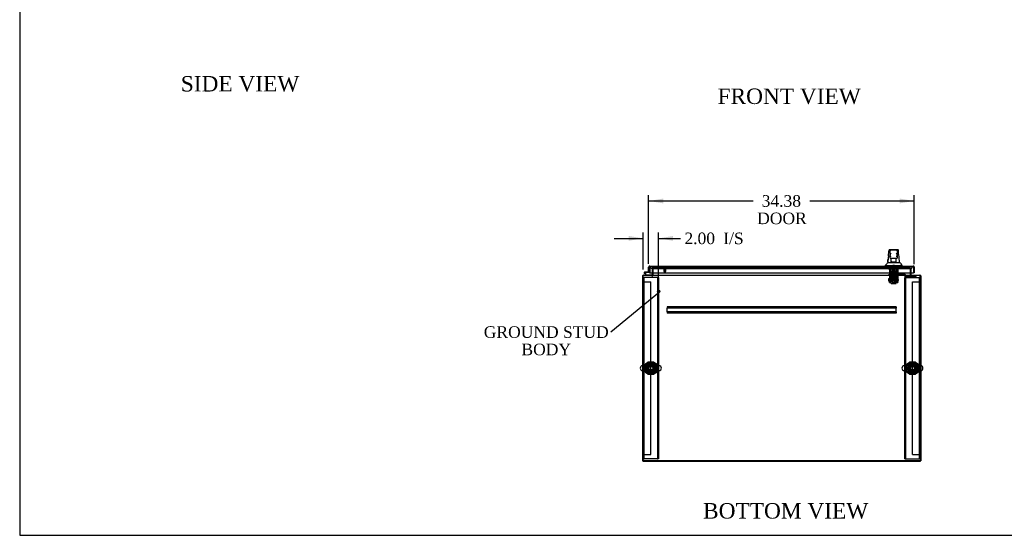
# Model space of a CAD drawing. Header units: inches. Extents: x 1 to 299, y -2 to 199.
# Tile 1 of 10: x 1 to 129, y 1 to 67. Entities that reach past the tile are written whole.
import ezdxf
from ezdxf import colors
from ezdxf.entities.mleader import LeaderData, LeaderLine
from ezdxf.enums import TextEntityAlignment as Align
from ezdxf.lldxf.tags import DXFTag
from ezdxf.math import Vec2, Vec3

# ---------------------------------------------------------------- set-up
doc = ezdxf.new("R2010")
doc.units = ezdxf.units.IN
doc.header["$MEASUREMENT"] = 0
for name, color, linetype in [('COM50677-1', 7, 'Continuous'), ('COM53964-2', 7, 'Continuous'), ('COM55914', 7, 'Continuous'), ('COM70220', 7, 'Continuous'), ('COM70759', 7, 'Continuous'), ('COM70763-7', 7, 'Continuous'), ('COM70764-6', 7, 'Continuous'), ('COM70838', 7, 'Continuous'), ('COM70839-1', 7, 'Continuous'), ('COM71202-7', 7, 'Continuous'), ('COM71203-4', 7, 'Continuous'), ('COM71204-4', 7, 'Continuous'), ('COM71205-6', 7, 'Continuous'), ('Default', 7, 'Continuous'), ('HAN86294', 7, 'Continuous'), ('HAN86294_NUT', 7, 'Continuous'), ('HAN86294_SCREW', 7, 'Continuous'), ('HAN86294_WASHER', 7, 'Continuous'), ('HAN_NUT', 7, 'Continuous'), ('NTS18024', 7, 'Continuous'), ('NTS18147', 7, 'Continuous'), ('ROL87452', 7, 'Continuous'), ('RVT17786', 7, 'Continuous'), ('RVT19000', 7, 'Continuous'), ('SCS86415', 7, 'Continuous'), ('SPC87322', 7, 'Continuous'), ('STD26122', 7, 'Continuous'), ('STD26258', 7, 'Continuous'), ('WAF25376', 7, 'Continuous'), ('WAF25377', 7, 'Continuous'), ('WAM254785', 7, 'Continuous'), ('WAM30038', 7, 'Continuous')]:
    doc.layers.add(name, color=color, linetype=linetype)
doc.styles.add('SEACAD_Times_New_Roman', font='times.ttf')
tags = doc.linetypes.add('HIDDEN2', pattern=[0.1875, 0.125, -0.0625]).pattern_tags.tags
tags[6:7] = [DXFTag(74, 4), DXFTag(75, 0), DXFTag(340, '0'), DXFTag(46, 0.0), DXFTag(50, 0.0), DXFTag(44, 0.0), DXFTag(45, 0.0)]
tags[4:5] = [DXFTag(74, 4), DXFTag(75, 0), DXFTag(340, '0'), DXFTag(46, 0.0), DXFTag(50, 0.0), DXFTag(44, 0.0), DXFTag(45, 0.0)]
doc.dimstyles.new('HAMMOND_(STH_-_300x200)', dxfattribs={"dimtxt": 1.5, "dimasz": 1.875, "dimexe": 0.75, "dimexo": 0.75, "dimgap": 0.375, "dimtad": 0, "dimtih": 1, "dimtoh": 1, "dimzin": 0, "dimdsep": 46, "dimtxsty": 'SEACAD_Times_New_Roman', "dimblk1": '_SE_FILLED', "dimblk2": '_SE_FILLED', "dimsah": 1, "dimcen": 0.75, "dimadec": 0, "dimazin": 0, "dimtfac": 0.8, "dimtofl": 0, "dimtmove": 0, "dimatfit": 3, "dimfxl": 1, "dimtolj": 1, "dimtzin": 0, "dimarcsym": 0})

# ---------------------------------------------------------------- blocks, each defined once
blk = doc.blocks.new('_SE_FILLED')
at = {"color": 0}
blk.add_line((0, 0), (-1, 0), dxfattribs=at)
blk.add_solid([(0, 0), (-1, -0.1665), (-1, 0.1665), (0, 0)], dxfattribs=at)
blk = doc.blocks.new('SE2')
at = {"layer": 'COM50677-1', "color": 7, "linetype": 'HIDDEN2'}
for p, q in [((82.1, 33.94), (82.22, 33.94)), ((82.28, 33.94), (82.22, 33.94)), ((82.22, 10.44), (82.22, 33.94)), ((83.91, 33.94), (82.28, 33.94)), ((83.97, 33.94), (83.91, 33.94)), ((83.97, 33.94), (83.97, 10.44)), ((84.1, 33.94), (83.97, 33.94)), ((84.1, 33.94), (84.1, 10.44)), ((115.97, 33.94), (116.09, 33.94)), ((115.97, 10.44), (115.97, 33.94)), ((116.09, 10.44), (116.09, 33.94)), ((116.15, 33.94), (116.09, 33.94)), ((116.15, 33.94), (117.78, 33.94)), ((117.78, 33.94), (117.84, 33.94)), ((117.84, 33.94), (117.84, 10.44)), ((117.97, 33.94), (117.84, 33.94)), ((82.1, 10.44), (82.22, 10.44)), ((82.28, 10.44), (82.22, 10.44)), ((83.91, 10.44), (82.28, 10.44)), ((83.91, 10.44), (83.97, 10.44)), ((84.1, 10.44), (83.97, 10.44)), ((115.97, 10.44), (116.09, 10.44)), ((116.09, 10.44), (116.15, 10.44)), ((116.15, 10.44), (117.78, 10.44)), ((117.78, 10.44), (117.84, 10.44)), ((117.97, 10.44), (117.84, 10.44))]:
    blk.add_line(p, q, dxfattribs=at)
for centre in [(83.1, 22.19), (116.97, 22.19)]:
    blk.add_circle(centre, 0.375, dxfattribs=at)
at = {"layer": 'COM53964-2', "color": 7, "linetype": 'HIDDEN2'}
for p, q in [((82.1, 33.38), (82.24, 33.38)), ((82.24, 33.38), (82.96, 33.38)), ((82.96, 33.38), (83.1, 33.38)), ((83.1, 11.01), (83.1, 33.38)), ((116.97, 11.01), (116.97, 33.38)), ((116.97, 33.38), (117.11, 33.38)), ((117.11, 33.38), (117.83, 33.38)), ((117.83, 33.38), (117.97, 33.38)), ((82.1, 11.01), (82.24, 11.01)), ((82.24, 11.01), (82.96, 11.01)), ((82.96, 11.01), (83.1, 11.01)), ((116.97, 11.01), (117.11, 11.01)), ((117.11, 11.01), (117.83, 11.01)), ((117.83, 11.01), (117.97, 11.01))]:
    blk.add_line(p, q, dxfattribs=at)
at = {"layer": 'COM55914', "color": 7, "linetype": 'HIDDEN2'}
for p, q in [((114.85, 30.13), (85.22, 30.13)), ((85.22, 30.13), (85.22, 30.09)), ((85.22, 30.09), (85.22, 29.98)), ((85.22, 29.98), (85.22, 29.94)), ((85.22, 29.5), (85.22, 29.94)), ((114.85, 29.94), (85.22, 29.94)), ((114.85, 29.5), (85.22, 29.5)), ((85.22, 29.5), (85.22, 29.46)), ((85.22, 29.46), (85.22, 29.36)), ((85.22, 29.36), (85.22, 29.32)), ((114.85, 30.13), (114.85, 30.09)), ((114.85, 30.09), (114.85, 29.98)), ((114.85, 29.98), (114.85, 29.94)), ((114.85, 29.5), (114.85, 29.94)), ((114.85, 29.5), (114.85, 29.46)), ((114.85, 29.46), (114.85, 29.36)), ((114.85, 29.36), (114.85, 29.32)), ((114.85, 29.32), (85.22, 29.32))]:
    blk.add_line(p, q, dxfattribs=at)
at = {"layer": 'COM70220', "color": 7, "linetype": 'HIDDEN2'}
for p, q in [((83.3, 35.07), (83.55, 35.07)), ((83.55, 35.07), (116.45, 35.07)), ((116.45, 35.07), (116.7, 35.07))]:
    blk.add_line(p, q, dxfattribs=at)
for centre, start, end in [((83.3, 35.32), 180, 270), ((116.7, 35.32), 270, 0)]:
    blk.add_arc(centre, 0.25, start, end, dxfattribs=at)
at = {"layer": 'COM70759', "color": 7, "linetype": 'Continuous'}
for p, q in [((82.47, 34.22), (82.26, 34.44)), ((82.34, 34.64), (82.91, 34.64)), ((82.91, 34.58), (82.34, 34.58)), ((82.39, 34.53), (82.46, 34.53)), ((82.91, 35.12), (82.91, 35.12)), ((82.91, 34.64), (82.91, 34.64)), ((82.37, 34.41), (82.5, 34.29)), ((82.5, 34.29), (83.19, 34.29)), ((83.19, 34.29), (83.19, 34.22))]:
    blk.add_line(p, q, dxfattribs=at)
at = {"layer": 'COM70759', "color": 7, "linetype": 'HIDDEN2'}
for p, q in [((82.28, 34.51), (82.28, 34.53)), ((82.3, 34.48), (82.37, 34.41)), ((82.33, 34.58), (82.35, 34.58)), ((82.35, 34.46), (82.33, 34.46)), ((82.46, 34.52), (82.39, 34.52)), ((82.4, 34.53), (82.4, 34.51)), ((82.91, 35.12), (82.97, 35.12)), ((82.95, 34.58), (82.91, 34.58)), ((82.97, 35.12), (82.97, 34.6)), ((83.19, 34.22), (82.47, 34.22)), ((82.47, 34.22), (82.47, 34.22)), ((83.19, 34.22), (83.19, 34.22))]:
    blk.add_line(p, q, dxfattribs=at)
at = {"layer": 'COM70759', "color": 7, "linetype": 'Continuous'}
blk.add_circle((82.34, 34.52), 0.05, dxfattribs=at)
for radius, start, end in [(0.117, 90, 5.2159), (0.117, 227.608, 287.0274), (0.055, 90, 5.2159), (0.055, 5.2159, 90), (0.117, 5.2159, 28.0398)]:
    blk.add_arc((82.34, 34.52), radius, start, end, dxfattribs=at)
at = {"layer": 'COM70759', "color": 7, "linetype": 'HIDDEN2'}
for centre, radius, start, end in [((82.33, 34.53), 0.05, 90, 180), ((82.33, 34.51), 0.05, 180, 270), ((82.34, 34.52), 0.117, 28.0398, 90), ((82.35, 34.53), 0.05, 0, 90), ((82.35, 34.51), 0.05, 270, 0), ((82.95, 34.6), 0.025, 270, 0)]:
    blk.add_arc(centre, radius, start, end, dxfattribs=at)
at = {"layer": 'COM70763-7', "color": 7, "linetype": 'HIDDEN2'}
blk.add_line((82.1, 10.26), (117.97, 10.26), dxfattribs=at)
at = {"layer": 'COM70763-7', "color": 7, "linetype": 'Continuous'}
for p, q in [((82.1, 10.16), (82.1, 10.22)), ((117.97, 10.16), (117.97, 10.22)), ((82.1, 10.16), (117.97, 10.16))]:
    blk.add_line(p, q, dxfattribs=at)
at = {"layer": 'COM70764-6', "color": 7, "linetype": 'HIDDEN2'}
for p, q in [((83.38, 35.19), (83.38, 35.19)), ((116.69, 35.19), (83.38, 35.19)), ((116.69, 35.19), (116.69, 35.19))]:
    blk.add_line(p, q, dxfattribs=at)
at = {"layer": 'COM70838', "color": 7, "linetype": 'HIDDEN2'}
for p, q in [((113.91, 34.21), (113.91, 34.33)), ((113.91, 34.33), (114.03, 34.33)), ((114.03, 34.21), (113.91, 34.21)), ((114.03, 34.33), (115.09, 34.33)), ((114.51, 34.21), (114.03, 34.21)), ((115.09, 34.21), (114.55, 34.21)), ((115.09, 34.33), (115.18, 34.33)), ((115.18, 34.21), (115.09, 34.21)), ((115.89, 34.33), (115.18, 34.33)), ((115.18, 34.21), (115.86, 34.21)), ((115.99, 34.33), (115.89, 34.33)), ((115.89, 34.33), (115.89, 34.21)), ((115.98, 34.09), (115.98, 34.12)), ((116.05, 34.28), (116.05, 34.27)), ((116.17, 34.15), (116.17, 34.05)), ((116.17, 34.15), (117.42, 34.15)), ((116.17, 34.05), (117.29, 34.05)), ((116.17, 33.92), (117.29, 33.92)), ((117.42, 34.07), (117.42, 34.15)), ((117.42, 34.07), (117.42, 33.94))]:
    blk.add_line(p, q, dxfattribs=at)
for centre, radius, start, end in [((115.86, 34.09), 0.117, 76.4554, 90), ((115.86, 34.09), 0.117, 0, 76.4554), ((116.17, 34.12), 0.193, 180, 270), ((115.99, 34.27), 0.06, 0, 90), ((116.17, 34.28), 0.125, 180, 270)]:
    blk.add_arc(centre, radius, start, end, dxfattribs=at)
for centre, major_axis, start_param, end_param in [((117.29, 34.07), (-0.125, 0), 1.570796, 3.141593), ((117.29, 33.94), (0.125, 0), 4.712389, 6.283185)]:
    blk.add_ellipse(centre, major_axis=major_axis, ratio=0.145455, start_param=start_param, end_param=end_param, dxfattribs=at)
at = {"layer": 'COM70839-1', "color": 7, "linetype": 'HIDDEN2'}
for p, q in [((114, 34.94), (114.07, 34.94)), ((114, 34.93), (114, 34.94)), ((114, 34.93), (114, 33.8)), ((114.07, 34.94), (114.07, 34.93)), ((114.07, 34.93), (114.07, 33.8)), ((114.07, 34.48), (114.99, 34.48)), ((114.99, 34.94), (115.06, 34.94)), ((114.99, 34.93), (114.99, 34.94)), ((114.99, 34.93), (114.99, 33.8)), ((115.06, 34.94), (115.06, 34.93)), ((115.06, 34.93), (115.06, 33.8)), ((114, 33.64), (114, 33.8)), ((114, 33.64), (114, 33.38)), ((114, 33.3), (114, 33.38)), ((114, 33.3), (114.07, 33.3)), ((114.07, 33.8), (114.07, 33.64)), ((114.99, 33.69), (114.07, 33.69)), ((114.07, 33.38), (114.07, 33.64)), ((114.07, 33.62), (114.99, 33.62)), ((114.07, 33.38), (114.07, 33.3)), ((114.99, 33.64), (114.99, 33.8)), ((114.99, 33.64), (114.99, 33.38)), ((114.99, 33.3), (114.99, 33.38)), ((114.99, 33.3), (115.06, 33.3)), ((115.06, 33.8), (115.06, 33.64)), ((115.06, 33.38), (115.06, 33.64)), ((115.06, 33.38), (115.06, 33.3))]:
    blk.add_line(p, q, dxfattribs=at)
at = {"layer": 'COM71202-7', "color": 7, "linetype": 'Continuous'}
for p, q in [((82.81, 34.64), (82.81, 35.27)), ((82.81, 34.64), (82.91, 34.64)), ((82.91, 35.33), (82.87, 35.38)), ((82.91, 35.27), (82.91, 35.38)), ((82.91, 35.33), (82.91, 35.27)), ((82.91, 35.27), (82.91, 34.54)), ((82.91, 35.27), (82.91, 35.27)), ((82.91, 34.64), (82.91, 35.27)), ((82.91, 34.54), (117.09, 34.54)), ((82.96, 35.41), (117.05, 35.41)), ((82.96, 35.41), (82.96, 35.41)), ((82.96, 35.41), (82.96, 35.41)), ((117.05, 35.41), (117.05, 35.41)), ((117.05, 35.41), (117.05, 35.41)), ((117.05, 35.41), (117.05, 35.41)), ((117.09, 35.27), (117.09, 35.38)), ((117.09, 35.33), (117.13, 35.38)), ((117.09, 35.27), (117.09, 35.33)), ((117.09, 35.27), (117.09, 34.54)), ((117.09, 35.27), (117.09, 35.27)), ((117.09, 35.27), (117.09, 34.54)), ((117.19, 34.54), (117.09, 34.54)), ((117.19, 35.27), (117.19, 34.54))]:
    blk.add_line(p, q, dxfattribs=at)
for centre, start, end in [((82.96, 35.27), 127.5036, 180), ((82.96, 35.27), 90.1561, 127.5036), ((82.96, 35.27), 90, 90.0762), ((117.05, 35.27), 89.9238, 90), ((117.05, 35.27), 52.4964, 89.8439), ((117.05, 35.27), 0, 52.4964)]:
    blk.add_arc(centre, 0.143, start, end, dxfattribs=at)
for points in [[(82.91, 35.38), (82.92, 35.39), (82.93, 35.4), (82.94, 35.41), (82.94, 35.41), (82.95, 35.41), (82.95, 35.41), (82.96, 35.41)], [(117.09, 35.38), (117.09, 35.39), (117.08, 35.4), (117.07, 35.41), (117.06, 35.41), (117.05, 35.41), (117.05, 35.41), (117.05, 35.41)]]:
    blk.add_open_spline(points, degree=3, knots=[0, 0, 0, 0, 0.5, 0.5, 0.75, 0.75, 1, 1, 1, 1], dxfattribs=at)
at = {"layer": 'COM71203-4', "color": 7, "linetype": 'HIDDEN2'}
for p, q in [((83.28, 35.19), (83.28, 34.54)), ((83.38, 35.19), (83.28, 35.19))]:
    blk.add_line(p, q, dxfattribs=at)
at = {"layer": 'COM71203-4', "color": 7, "linetype": 'Continuous'}
for p, q in [((83.28, 34.54), (83.28, 34.27)), ((82, 34.13), (82, 10.22)), ((82, 34.13), (82.1, 34.13)), ((82, 10.22), (82.1, 10.22))]:
    blk.add_line(p, q, dxfattribs=at)
for centre, radius, start, end in [((82.15, 34.08), 0.143, 109.6129, 160.3871), ((83.23, 34.27), 0.048, 270, 0), ((83.23, 34.27), 0.143, 340.3871, 0)]:
    blk.add_arc(centre, radius, start, end, dxfattribs=at)
at = {"layer": 'COM71203-4', "color": 7, "linetype": 'HIDDEN2'}
for centre, radius, start, end in [((82.15, 34.08), 0.143, 90, 109.6129), ((82.15, 34.08), 0.048, 90, 180), ((83.23, 34.27), 0.143, 270, 340.3871)]:
    blk.add_arc(centre, radius, start, end, dxfattribs=at)
at = {"layer": 'COM71204-4', "color": 7, "linetype": 'HIDDEN2'}
for p in [(116.69, 35.19), (116.78, 34.54)]:
    blk.add_line(p, (116.78, 35.19), dxfattribs=at)
at = {"layer": 'COM71204-4', "color": 7, "linetype": 'Continuous'}
for p, q in [((116.78, 34.27), (116.78, 34.54)), ((117.97, 34.13), (118.06, 34.13)), ((118.06, 34.13), (118.06, 10.22)), ((117.97, 10.22), (118.06, 10.22))]:
    blk.add_line(p, q, dxfattribs=at)
for centre, radius, start, end in [((116.83, 34.27), 0.143, 180, 199.6129), ((116.83, 34.27), 0.048, 180, 270), ((117.92, 34.08), 0.143, 19.6129, 70.3871)]:
    blk.add_arc(centre, radius, start, end, dxfattribs=at)
at = {"layer": 'COM71204-4', "color": 7, "linetype": 'HIDDEN2'}
for centre, radius, start, end in [((116.83, 34.27), 0.143, 199.6129, 270), ((117.92, 34.08), 0.143, 70.3871, 90), ((117.92, 34.08), 0.048, 0, 90)]:
    blk.add_arc(centre, radius, start, end, dxfattribs=at)
at = {"layer": 'COM71205-6', "color": 7, "linetype": 'HIDDEN2'}
for p, q in [((83.38, 34.54), (83.38, 35.19)), ((83.38, 35.19), (116.69, 35.19)), ((116.69, 35.19), (116.69, 34.54))]:
    blk.add_line(p, q, dxfattribs=at)
at = {"layer": 'COM71205-6', "color": 7, "linetype": 'Continuous'}
for p, q in [((83.38, 34.27), (83.38, 34.54)), ((116.69, 34.54), (116.69, 34.27)), ((82.1, 34.08), (82.1, 34.22)), ((82.1, 34.22), (117.97, 34.22)), ((82.1, 10.22), (82.1, 34.08)), ((83.38, 34.27), (83.38, 34.22)), ((116.69, 34.22), (116.69, 34.27)), ((117.97, 34.22), (117.97, 34.08)), ((117.97, 34.08), (117.97, 10.22)), ((117.97, 10.22), (82.1, 10.22))]:
    blk.add_line(p, q, dxfattribs=at)
at = {"layer": 'HAN86294', "color": 7, "linetype": 'Continuous'}
for p, q in [((113.93, 37.47), (113.93, 37.47)), ((113.99, 37.53), (115.08, 37.53)), ((114.08, 36.88), (114.08, 37.36)), ((114.9, 37.45), (114.17, 37.45)), ((114.99, 37.36), (114.99, 36.88)), ((115.14, 37.47), (115.14, 37.47)), ((113.75, 35.85), (113.95, 35.85)), ((113.95, 35.85), (114.07, 35.85)), ((114.07, 35.85), (114.27, 35.85)), ((114.08, 36.48), (114.08, 36.88)), ((114.08, 36.45), (114.08, 36.48)), ((114.17, 36.39), (114.14, 36.39)), ((114.9, 36.39), (114.17, 36.39)), ((114.23, 35.96), (114.23, 36.39)), ((114.23, 35.92), (114.23, 35.96)), ((114.45, 35.91), (114.26, 35.91)), ((114.27, 35.85), (114.34, 35.85)), ((114.34, 35.85), (114.43, 35.85)), ((114.43, 35.85), (114.47, 35.85)), ((114.62, 35.91), (114.45, 35.91)), ((114.47, 35.85), (114.59, 35.85)), ((114.59, 35.85), (114.89, 35.85)), ((114.8, 35.91), (114.62, 35.91)), ((114.83, 36.39), (114.83, 35.96)), ((114.83, 35.96), (114.83, 35.92)), ((114.89, 35.85), (115, 35.85)), ((114.93, 36.39), (114.9, 36.39)), ((114.99, 36.88), (114.99, 36.48)), ((114.99, 36.48), (114.99, 36.45)), ((115, 35.85), (115.3, 35.85)), ((113.44, 35.49), (113.79, 35.49)), ((113.44, 35.49), (113.44, 35.41)), ((113.79, 35.49), (114.03, 35.49)), ((114.03, 35.49), (114.47, 35.49)), ((114.47, 35.49), (114.59, 35.49)), ((114.59, 35.49), (114.64, 35.49)), ((114.64, 35.49), (114.79, 35.49)), ((114.79, 35.49), (115.27, 35.49)), ((115.27, 35.49), (115.62, 35.49)), ((115.62, 35.41), (115.62, 35.49))]:
    blk.add_line(p, q, dxfattribs=at)
at = {"layer": 'HAN86294', "color": 7, "linetype": 'HIDDEN2'}
for p, q in [((114.14, 34.71), (114.14, 35.41)), ((114.33, 34.71), (114.14, 34.71)), ((114.33, 34.71), (114.33, 35.41)), ((114.73, 34.71), (114.33, 34.71)), ((114.37, 35.41), (114.37, 35.29)), ((114.37, 35.29), (114.69, 35.29)), ((114.37, 34.58), (114.37, 34.71)), ((114.53, 34.58), (114.37, 34.58)), ((114.69, 34.58), (114.53, 34.58)), ((114.69, 35.29), (114.69, 35.41)), ((114.69, 34.58), (114.69, 34.71)), ((114.73, 34.71), (114.73, 35.41)), ((114.93, 34.71), (114.73, 34.71)), ((114.93, 34.71), (114.93, 35.41)), ((114.37, 34.21), (114.37, 33.25)), ((114.37, 33.25), (114.69, 33.25)), ((114.37, 33.25), (114.4, 33.22)), ((114.66, 33.22), (114.4, 33.22)), ((114.66, 33.22), (114.69, 33.25)), ((114.69, 33.25), (114.69, 34.21))]:
    blk.add_line(p, q, dxfattribs=at)
at = {"layer": 'HAN86294', "color": 7, "linetype": 'Continuous'}
for centre, radius, start, end in [((113.99, 37.47), 0.06, 89.9925, 174.0071), ((114.17, 37.36), 0.09, 90, 180), ((114.34, 36.88), 0.259, 130.7149, 177.9019), ((114.9, 37.36), 0.09, 0, 90), ((114.73, 36.88), 0.259, 2.0981, 49.2851), ((115.08, 37.47), 0.06, 5.5758, 90.0089), ((109.65, 39.12), 5.25, 316.2334, 321.3827), ((129.67, 34.85), 15.93, 173.1476, 176.4108), ((114.12, 36.88), 0.0411, 178.3464, 179.9974), ((114.17, 36.48), 0.09, 180, 270), ((114.14, 36.45), 0.06, 180, 270), ((114.9, 36.48), 0.09, 270, 0), ((114.93, 36.45), 0.06, 270, 0), ((114.95, 36.88), 0.0411, 0.0026, 1.6536), ((53.28, 29.8), 62.32, 5.5659, 6.5216), ((127.74, 46.04), 16.06, 219.3746, 221.0327)]:
    blk.add_arc(centre, radius, start, end, dxfattribs=at)
for points in [[(113.85, 36.75), (113.88, 36.99), (113.9, 37.23), (113.93, 37.47)], [(115.19, 36.88), (115.18, 37.08), (115.16, 37.27), (115.14, 37.47)], [(113.76, 35.85), (113.77, 35.99), (113.79, 36.13), (113.8, 36.27)]]:
    blk.add_open_spline(points, degree=3, dxfattribs=at)
for points, knots in [([(114.17, 36.6), (114.16, 36.61), (114.16, 36.63), (114.15, 36.65), (114.14, 36.66), (114.13, 36.7), (114.12, 36.72), (114.1, 36.76), (114.1, 36.77), (114.09, 36.79), (114.09, 36.81), (114.08, 36.84), (114.08, 36.86), (114.08, 36.88)], [0, 0, 0, 0, 0.125, 0.125, 0.25, 0.25, 0.5, 0.5, 0.625, 0.625, 0.75, 0.75, 1, 1, 1, 1]), ([(114.23, 35.96), (114.23, 35.96), (114.23, 35.97), (114.24, 35.98), (114.24, 35.99), (114.25, 36.01), (114.26, 36.02), (114.26, 36.04)], [0, 0, 0, 0, 0.25, 0.25, 0.5, 0.5, 1, 1, 1, 1]), ([(114.26, 35.91), (114.26, 35.91), (114.25, 35.91), (114.25, 35.91), (114.24, 35.91), (114.24, 35.91), (114.24, 35.91), (114.23, 35.91), (114.23, 35.91), (114.23, 35.92)], [0, 0, 0, 0, 0.25, 0.25, 0.5, 0.5, 0.75, 0.75, 1, 1, 1, 1]), ([(114.8, 36.04), (114.81, 36.02), (114.82, 36.01), (114.82, 35.99), (114.83, 35.98), (114.83, 35.97), (114.83, 35.96), (114.83, 35.96)], [0, 0, 0, 0, 0.5, 0.5, 0.75, 0.75, 1, 1, 1, 1]), ([(114.83, 35.92), (114.83, 35.91), (114.83, 35.91), (114.83, 35.91), (114.83, 35.91), (114.82, 35.91), (114.81, 35.91), (114.8, 35.91)], [0, 0, 0, 0, 0.25, 0.25, 0.5, 0.5, 1, 1, 1, 1]), ([(114.99, 36.88), (114.99, 36.86), (114.98, 36.84), (114.97, 36.81), (114.97, 36.79), (114.96, 36.77), (114.96, 36.76), (114.95, 36.72), (114.94, 36.7), (114.92, 36.66), (114.92, 36.65), (114.91, 36.63), (114.9, 36.61), (114.9, 36.6)], [0, 0, 0, 0, 0.25, 0.25, 0.375, 0.375, 0.5, 0.5, 0.75, 0.75, 0.875, 0.875, 1, 1, 1, 1])]:
    blk.add_open_spline(points, degree=3, knots=knots, dxfattribs=at)
at = {"layer": 'HAN86294_NUT', "color": 7, "linetype": 'HIDDEN2'}
for p, q in [((114.53, 33.99), (114.2, 33.99)), ((114.2, 33.67), (114.2, 33.99)), ((114.37, 33.67), (114.2, 33.67)), ((114.2, 33.67), (114.2, 33.62)), ((114.83, 33.59), (114.23, 33.59)), ((114.53, 33.67), (114.37, 33.67)), ((114.86, 33.99), (114.53, 33.99)), ((114.53, 33.67), (114.53, 33.99)), ((114.7, 33.67), (114.53, 33.67)), ((114.86, 33.67), (114.7, 33.67)), ((114.86, 33.67), (114.86, 33.99)), ((114.86, 33.62), (114.86, 33.67))]:
    blk.add_line(p, q, dxfattribs=at)
for centre, start, end in [((114.23, 33.62), 180, 270), ((114.83, 33.62), 270, 0)]:
    blk.add_arc(centre, 0.03, start, end, dxfattribs=at)
at = {"layer": 'HAN86294_SCREW', "color": 7, "linetype": 'HIDDEN2'}
for p, q in [((114.27, 35.17), (114.79, 35.17)), ((114.27, 35.17), (114.27, 35.1)), ((114.27, 35.1), (114.79, 35.1)), ((114.31, 34.96), (114.31, 35.1)), ((114.31, 34.96), (114.42, 34.96)), ((114.42, 35.54), (114.65, 35.54)), ((114.42, 35.54), (114.42, 35.17)), ((114.42, 34.96), (114.42, 35.1)), ((114.42, 34.96), (114.64, 34.96)), ((114.64, 34.96), (114.64, 35.1)), ((114.64, 34.96), (114.75, 34.96)), ((114.65, 35.17), (114.65, 35.54)), ((114.75, 34.96), (114.75, 35.1)), ((114.79, 35.1), (114.79, 35.17))]:
    blk.add_line(p, q, dxfattribs=at)
at = {"layer": 'HAN86294_WASHER', "color": 7, "linetype": 'HIDDEN2'}
for p, q in [((114.22, 35.32), (114.22, 35.26)), ((114.84, 35.26), (114.22, 35.26)), ((114.22, 35.26), (114.22, 35.2)), ((114.84, 35.26), (114.22, 35.26)), ((114.84, 35.2), (114.22, 35.2)), ((114.84, 35.26), (114.84, 35.32)), ((114.84, 35.2), (114.84, 35.26))]:
    blk.add_line(p, q, dxfattribs=at)
at = {"layer": 'HAN_NUT', "color": 7, "linetype": 'HIDDEN2'}
for p, q in [((113.92, 35.32), (113.92, 35.1)), ((113.92, 35.1), (114.23, 35.1)), ((114.23, 35.32), (114.23, 35.1)), ((114.23, 35.1), (114.84, 35.1)), ((114.84, 35.32), (114.84, 35.1)), ((114.84, 35.1), (115.14, 35.1)), ((115.14, 35.32), (115.14, 35.1))]:
    blk.add_line(p, q, dxfattribs=at)
at = {"layer": 'NTS18024', "color": 7, "linetype": 'HIDDEN2'}
for p, q in [((82.56, 22.19), (82.83, 22.66)), ((82.83, 21.73), (82.56, 22.19)), ((82.83, 22.66), (83.36, 22.66)), ((83.36, 21.73), (82.83, 21.73)), ((83.36, 22.66), (83.64, 22.19)), ((83.64, 22.19), (83.36, 21.73)), ((116.5, 22.46), (116.97, 22.73)), ((116.5, 21.93), (116.5, 22.46)), ((116.96, 21.65), (116.5, 21.93)), ((117.43, 21.93), (116.96, 21.65)), ((116.97, 22.73), (117.43, 22.46)), ((117.43, 22.46), (117.43, 21.93))]:
    blk.add_line(p, q, dxfattribs=at)
for centre in [(83.1, 22.19), (116.97, 22.19)]:
    blk.add_circle(centre, 0.263, dxfattribs=at)
at = {"layer": 'NTS18147', "color": 7, "linetype": 'HIDDEN2'}
for p, q in [((114.75, 34.85), (114.31, 34.85)), ((114.31, 34.85), (114.31, 34.41)), ((114.75, 34.85), (114.31, 34.85)), ((114.31, 34.85), (114.31, 34.85)), ((114.75, 34.41), (114.75, 34.85)), ((114.75, 34.85), (114.75, 34.85)), ((114.14, 34.41), (114.07, 34.41)), ((114.07, 34.41), (114.07, 34.34)), ((114.14, 34.41), (114.07, 34.41)), ((114.07, 34.41), (114.07, 34.41)), ((114.07, 34.34), (114.14, 34.34)), ((114.07, 34.34), (114.07, 34.28)), ((114.07, 34.34), (114.14, 34.34)), ((114.07, 34.28), (114.13, 34.28)), ((114.07, 34.28), (114.13, 34.28)), ((114.13, 34.34), (114.13, 34.28)), ((114.46, 34.41), (114.14, 34.41)), ((114.14, 34.34), (114.14, 34.41)), ((114.46, 34.41), (114.14, 34.41)), ((114.14, 34.41), (114.14, 34.41)), ((114.3, 34.28), (114.33, 34.28)), ((114.3, 34.28), (114.33, 34.28)), ((114.6, 34.41), (114.46, 34.41)), ((114.46, 34.41), (114.46, 34.34)), ((114.6, 34.41), (114.46, 34.41)), ((114.46, 34.41), (114.46, 34.41)), ((114.46, 34.34), (114.6, 34.34)), ((114.46, 34.34), (114.6, 34.34)), ((114.93, 34.41), (114.6, 34.41)), ((114.6, 34.34), (114.6, 34.41)), ((114.93, 34.41), (114.6, 34.41)), ((114.6, 34.41), (114.6, 34.41)), ((114.73, 34.28), (114.76, 34.28)), ((114.73, 34.28), (114.76, 34.28)), ((115, 34.41), (114.93, 34.41)), ((114.93, 34.41), (114.93, 34.34)), ((115, 34.41), (114.93, 34.41)), ((114.93, 34.41), (114.93, 34.41)), ((114.93, 34.34), (115, 34.34)), ((114.93, 34.34), (114.93, 34.28)), ((114.93, 34.34), (115, 34.34)), ((114.93, 34.28), (115, 34.28)), ((114.93, 34.28), (115, 34.28)), ((115, 34.34), (115, 34.41)), ((115, 34.41), (115, 34.41)), ((115, 34.28), (115, 34.34))]:
    blk.add_line(p, q, dxfattribs=at)
for centre, start_param, end_param in [((114.3, 34.6), 2.506883, 3.776302), ((114.3, 34.6), 3.141593, 3.776302), ((114.33, 34.6), 3.141593, 3.776302), ((114.73, 34.6), 2.506883, 3.141593), ((114.76, 34.6), 2.506883, 3.776302), ((114.76, 34.6), 2.506883, 3.776302)]:
    blk.add_ellipse(centre, major_axis=(0, 0.318), ratio=0.866025, start_param=start_param, end_param=end_param, dxfattribs=at)
at = {"layer": 'ROL87452', "color": 7, "linetype": 'HIDDEN2'}
for p, q in [((114.22, 33.13), (114.22, 34.13)), ((114.84, 33.13), (114.84, 34.13)), ((114.22, 33.13), (114.84, 33.13))]:
    blk.add_line(p, q, dxfattribs=at)
at = {"layer": 'RVT17786', "color": 7, "linetype": 'HIDDEN2'}
for p, q in [((113.85, 33.75), (113.85, 33.5)), ((115.06, 33.75), (113.85, 33.75)), ((113.85, 33.5), (115.06, 33.5))]:
    blk.add_line(p, q, dxfattribs=at)
blk.add_arc((114.83, 33.63), 0.318, 317.1291, 42.8709, dxfattribs=at)
at = {"layer": 'RVT19000', "color": 7, "linetype": 'HIDDEN2'}
for p, q in [((114.67, 34.55), (114.39, 34.55)), ((114.39, 34.55), (114.39, 34.47)), ((114.67, 34.47), (114.67, 34.55)), ((114.22, 34.21), (114.22, 34.13)), ((114.84, 34.1), (114.22, 34.1)), ((114.34, 34.33), (114.34, 34.21)), ((114.39, 34.4), (114.39, 34.33)), ((114.55, 34.21), (114.51, 34.21)), ((114.67, 34.33), (114.67, 34.4)), ((114.73, 34.21), (114.73, 34.33)), ((114.84, 34.13), (114.84, 34.21))]:
    blk.add_line(p, q, dxfattribs=at)
at = {"layer": 'SCS86415', "color": 7, "linetype": 'HIDDEN2'}
for p, q in [((82.57, 22.52), (82.06, 22.52)), ((82.06, 21.86), (82.57, 21.86)), ((84.13, 22.52), (83.63, 22.52)), ((83.63, 21.86), (84.13, 21.86)), ((116.44, 22.52), (115.93, 22.52)), ((115.93, 21.86), (116.44, 21.86)), ((118, 22.52), (117.5, 22.52)), ((117.5, 21.86), (118, 21.86))]:
    blk.add_line(p, q, dxfattribs=at)
for centre, radius in [((83.1, 22.19), 0.625), ((83.1, 22.19), 0.312), ((83.1, 22.19), 0.252), ((116.97, 22.19), 0.625), ((116.97, 22.19), 0.312), ((116.97, 22.19), 0.252)]:
    blk.add_circle(centre, radius, dxfattribs=at)
at = {"layer": 'SCS86415', "color": 7, "linetype": 'Continuous'}
for centre, start, end in [((82.06, 22.19), 100.3132, 259.6868), ((118, 22.19), 280.3132, 79.6868)]:
    blk.add_arc(centre, 0.331, start, end, dxfattribs=at)
at = {"layer": 'SCS86415', "color": 7, "linetype": 'HIDDEN2'}
for centre, start, end in [((82.06, 22.19), 90, 100.3132), ((82.06, 22.19), 259.6868, 270), ((84.13, 22.19), 270, 90), ((115.93, 22.19), 90, 270), ((118, 22.19), 79.6868, 90), ((118, 22.19), 270, 280.3132)]:
    blk.add_arc(centre, 0.331, start, end, dxfattribs=at)
at = {"layer": 'SPC87322', "color": 7, "linetype": 'HIDDEN2'}
for p, q in [((114.14, 34.71), (114.14, 34.33)), ((114.92, 34.33), (114.92, 34.71)), ((114.29, 34.21), (114.29, 34.33)), ((114.3, 34.21), (114.3, 34.33)), ((114.76, 34.21), (114.76, 34.33)), ((114.77, 34.21), (114.77, 34.33))]:
    blk.add_line(p, q, dxfattribs=at)
at = {"layer": 'STD26122', "color": 7, "linetype": 'HIDDEN2'}
for p, q in [((114.35, 35.32), (114.35, 34.35)), ((114.72, 34.35), (114.72, 35.32)), ((114.35, 34.35), (114.72, 34.35)), ((114.35, 34.35), (114.38, 34.32)), ((114.68, 34.32), (114.38, 34.32)), ((114.68, 34.32), (114.72, 34.35))]:
    blk.add_line(p, q, dxfattribs=at)
at = {"layer": 'STD26258', "color": 7, "linetype": 'HIDDEN2'}
for p, q in [((84.75, 35.32), (84.75, 35.29)), ((84.75, 35.29), (85.07, 35.29)), ((84.78, 35.29), (84.78, 34.69)), ((84.78, 34.69), (85.03, 34.69)), ((84.81, 34.69), (84.81, 35.29)), ((85, 34.69), (85, 35.29)), ((85.03, 34.69), (85.03, 35.29)), ((85.07, 35.29), (85.07, 35.32))]:
    blk.add_line(p, q, dxfattribs=at)
blk.add_circle((84.1, 32.13), 0.156, dxfattribs=at)
at = {"layer": 'WAF25376', "color": 7, "linetype": 'HIDDEN2'}
for p, q in [((114.1, 33.94), (114.1, 33.31)), ((114.2, 33.94), (114.1, 33.94)), ((114.1, 33.31), (114.2, 33.31)), ((114.2, 33.94), (114.2, 33.31)), ((114.87, 33.94), (114.87, 33.31)), ((114.97, 33.94), (114.87, 33.94)), ((114.87, 33.31), (114.97, 33.31)), ((114.97, 33.94), (114.97, 33.31))]:
    blk.add_line(p, q, dxfattribs=at)
at = {"layer": 'WAF25377', "color": 7, "linetype": 'HIDDEN2'}
for centre, radius in [((83.1, 22.19), 0.875), ((116.97, 22.19), 0.875), ((83.1, 22.19), 0.34), ((116.97, 22.19), 0.34)]:
    blk.add_circle(centre, radius, dxfattribs=at)
at = {"layer": 'WAM254785', "color": 7, "linetype": 'HIDDEN2'}
for centre, radius in [((83.1, 22.19), 0.75), ((83.1, 22.19), 0.312), ((116.97, 22.19), 0.75), ((116.97, 22.19), 0.312)]:
    blk.add_circle(centre, radius, dxfattribs=at)
at = {"layer": 'WAM30038', "color": 7, "linetype": 'HIDDEN2'}
for p, q in [((114.16, 34.56), (114.91, 34.56)), ((114.16, 34.56), (114.16, 34.53)), ((114.16, 34.56), (114.91, 34.56)), ((114.16, 34.56), (114.16, 34.56)), ((114.16, 34.53), (114.91, 34.53)), ((114.16, 34.53), (114.91, 34.53)), ((114.3, 34.62), (114.36, 34.62)), ((114.3, 34.62), (114.36, 34.62)), ((114.36, 34.62), (114.33, 34.58)), ((114.36, 34.62), (114.33, 34.58)), ((114.35, 34.58), (114.38, 34.62)), ((114.35, 34.58), (114.38, 34.62)), ((114.35, 34.57), (114.37, 34.6)), ((114.37, 34.6), (114.36, 34.62)), ((114.37, 34.6), (114.36, 34.62)), ((114.37, 34.6), (114.37, 34.6)), ((114.38, 34.62), (114.51, 34.62)), ((114.38, 34.62), (114.51, 34.62)), ((114.51, 34.62), (114.51, 34.58)), ((114.55, 34.62), (114.68, 34.62)), ((114.55, 34.58), (114.55, 34.62)), ((114.55, 34.62), (114.68, 34.62)), ((114.68, 34.62), (114.71, 34.58)), ((114.68, 34.62), (114.71, 34.58)), ((114.71, 34.62), (114.69, 34.6)), ((114.71, 34.62), (114.69, 34.6)), ((114.69, 34.6), (114.72, 34.57)), ((114.69, 34.6), (114.69, 34.6)), ((114.71, 34.62), (114.76, 34.62)), ((114.73, 34.58), (114.71, 34.62)), ((114.71, 34.62), (114.76, 34.62)), ((114.73, 34.58), (114.71, 34.62)), ((114.91, 34.53), (114.91, 34.56)), ((114.91, 34.56), (114.91, 34.56))]:
    blk.add_line(p, q, dxfattribs=at)
for centre, radius, start, end in [((113.63, 35.14), 0.854, 316.5547, 318.2901), ((114.53, 34.57), 0.0182, 177.1609, 267.9942), ((114.53, 34.57), 0.0181, 271.7718, 3.073), ((115.44, 35.14), 0.85, 221.7058, 223.4493)]:
    blk.add_arc(centre, radius, start, end, dxfattribs=at)
for points, knots in [([(114.26, 34.58), (114.27, 34.58), (114.27, 34.58), (114.27, 34.58), (114.28, 34.59), (114.29, 34.61), (114.3, 34.62)], [0, 0, 0, 0, 0.141448, 0.141448, 0.141448, 1, 1, 1, 1]), ([(114.33, 34.58), (114.33, 34.57), (114.33, 34.57), (114.33, 34.57), (114.33, 34.57), (114.33, 34.56), (114.33, 34.56), (114.33, 34.56)], [0, 0, 0, 0, 0.25, 0.25, 0.5, 0.5, 0.5626015, 0.5626015, 0.5626015, 0.5626015]), ([(114.33, 34.56), (114.33, 34.56), (114.33, 34.56), (114.34, 34.56), (114.34, 34.56), (114.35, 34.57), (114.35, 34.57), (114.35, 34.58)], [0, 0, 0, 0, 0.25, 0.25, 0.5, 0.5, 1, 1, 1, 1]), ([(114.71, 34.58), (114.71, 34.57), (114.71, 34.57), (114.72, 34.57), (114.72, 34.57), (114.72, 34.56), (114.72, 34.56), (114.73, 34.56), (114.73, 34.56), (114.73, 34.56)], [0, 0, 0, 0, 0.25, 0.25, 0.5, 0.5, 0.75, 0.75, 1, 1, 1, 1]), ([(114.74, 34.56), (114.74, 34.56), (114.74, 34.56), (114.74, 34.57), (114.74, 34.57), (114.73, 34.58)], [0.4389304, 0.4389304, 0.4389304, 0.4389304, 0.5, 0.5, 1, 1, 1, 1]), ([(114.76, 34.62), (114.77, 34.61), (114.78, 34.59), (114.79, 34.58), (114.8, 34.58), (114.8, 34.58), (114.8, 34.58)], [0, 0, 0, 0, 0.858552, 0.858552, 0.858552, 1, 1, 1, 1])]:
    blk.add_open_spline(points, degree=3, knots=knots, dxfattribs=at)
blk = doc.blocks.new('DMBLK4774')
at = {"layer": 'Default', "linetype": 'Continuous'}
for points in [[(80.22, 39.3), (80.22, 38.68), (82.1, 38.99)], [(85.97, 39.3), (84.1, 38.99), (85.97, 38.68)]]:
    blk.add_hatch(color=7, dxfattribs=at).paths.add_polyline_path(points)
at = {"layer": 'Default', "color": 7, "linetype": 'Continuous'}
for p, q in [((82.1, 34.97), (82.1, 39.74)), ((84.1, 32.88), (84.1, 39.74)), ((78.35, 38.99), (82.1, 38.99)), ((84.1, 38.99), (86.17, 38.99)), ((86.17, 38.99), (86.92, 38.99))]:
    blk.add_line(p, q, dxfattribs=at)
at = {"layer": 'Default', "color": 7, "linetype": 'Continuous', "style": 'SEACAD_Times_New_Roman'}
for s, p in [('2.00', (87.44, 39.74)), ('I/S', (92.47, 39.74))]:
    blk.add_text(s, height=1.5, dxfattribs=at).set_placement(p, align=Align.TOP_LEFT)
blk = doc.blocks.new('DMBLK4775')
at = {"layer": 'Default', "linetype": 'Continuous'}
for points in [[(84.69, 44.14), (82.81, 43.83), (84.69, 43.52)], [(115.31, 44.14), (115.31, 43.52), (117.19, 43.83)]]:
    blk.add_hatch(color=7, dxfattribs=at).paths.add_polyline_path(points)
at = {"layer": 'Default', "color": 7, "linetype": 'Continuous'}
for p, q in [((82.81, 35.7), (82.81, 44.58)), ((82.81, 43.83), (96.33, 43.83)), ((103.67, 43.83), (117.19, 43.83)), ((117.19, 35.65), (117.19, 44.58))]:
    blk.add_line(p, q, dxfattribs=at)
at = {"layer": 'Default', "color": 7, "linetype": 'Continuous', "style": 'SEACAD_Times_New_Roman'}
for s, p in [('34.38', (97.44, 44.58)), ('DOOR', (96.86, 42.33))]:
    blk.add_text(s, height=1.5, dxfattribs=at).set_placement(p, align=Align.TOP_LEFT)
blk = doc.blocks.new('BORDER')
at = {"layer": 'Default', "color": 7, "linetype": 'Continuous'}
for p, q in [((-41.86, 27.86), (-41.86, 0)), ((-41.86, 0), (0, 0))]:
    blk.add_line(p, q, dxfattribs=at)

msp = doc.modelspace()

# ---------------------------------------------------------------- block references
at = {"layer": 'Default', "color": 7, "xscale": 7.12, "yscale": 7.12, "zscale": 7.12}
msp.add_blockref('BORDER', (299.411, 0.564), dxfattribs=at)
at = {"layer": 'Default'}
msp.add_blockref('SE2', (0, 0), dxfattribs=at)

# ---------------------------------------------------------------- texts
at = {"layer": 'Default', "color": 7, "linetype": 'Continuous', "style": 'SEACAD_Times_New_Roman'}
for s, p in [('SIDE VIEW', (22.228, 59.997)), ('FRONT VIEW', (91.735, 58.381)), ('BOTTOM VIEW', (89.859, 4.731))]:
    msp.add_text(s, height=2, dxfattribs=at).set_placement(p, align=Align.TOP_LEFT)

# ---------------------------------------------------------------- dimensions: what is measured, and where the dimension line sits
at = {"layer": 'Default', "color": 7, "linetype": 'Continuous'}
dim = msp.add_linear_dim(base=(82.814, 43.831), p1=(82.814, 34.955), p2=(117.189, 34.902), angle=359.91249, text='\\A1;<>\\PDOOR', dimstyle='HAMMOND_(STH_-_300x200)', dxfattribs=at)
dim.commit()
dim.dimension.update_dxf_attribs({"geometry": 'DMBLK4775', "text_midpoint": (100.002, 43.831), "dimtype": 161})
dim = msp.add_linear_dim(base=(84.098, 38.991), p1=(82.098, 34.224), p2=(84.098, 32.129), text='\\A1;<> I/S', dimstyle='HAMMOND_(STH_-_300x200)', override={"dimtmove": 1}, dxfattribs=at)
dim.commit()
dim.dimension.update_dxf_attribs({"geometry": 'DMBLK4774', "text_midpoint": (86.916, 38.991), "dimtype": 160})

# ---------------------------------------------------------------- leaders
ml = msp.add_multileader_mtext('Standard', dxfattribs=at)
ml.set_content('{\\pxsm0.9;\\fTimes New Roman|b0||i0||c0|p34;\\W1.;GROUND STUD\\PBODY\\P}', color=7)
ml.set_leader_properties()
ml.set_arrow_properties(name='_SE_FILLED')
ml.build(insert=Vec2(0, 0))
ml.multileader.update_dxf_attribs({"dogleg_length": 0, "arrow_head_size": 1.875})
ctx = ml.context
ctx.base_point, ctx.char_height, ctx.arrow_head_size, ctx.landing_gap_size = Vec3(61.626, 26.188), 1.5, 1.875, 0.525
ctx.text_align_type = 1
notes = []
notes.append((ctx, [(0, (1, 1, 0), (77.902, 26.848), (-1, 0), 0, [(0, [(84.224, 32.037)], 0, [])])]))
ctx.mtext.insert, ctx.mtext.alignment = Vec3(69.547, 27.614), 2
for ctx, leaders in notes:
    for number, flags, end, landing, length, lines in leaders:
        leader = LeaderData()
        leader.index, (leader.has_last_leader_line, leader.has_dogleg_vector, leader.attachment_direction) = number, flags
        leader.last_leader_point, leader.dogleg_vector, leader.dogleg_length = Vec3(end), Vec3(landing), length
        for number, points, colour, breaks in lines:
            line = LeaderLine()
            line.index, line.vertices, line.color, line.breaks = number, Vec3.list(points), colors.encode_raw_color(colour), breaks
            leader.lines.append(line)
        ctx.leaders.append(leader)

doc.saveas('drawing.dxf')
